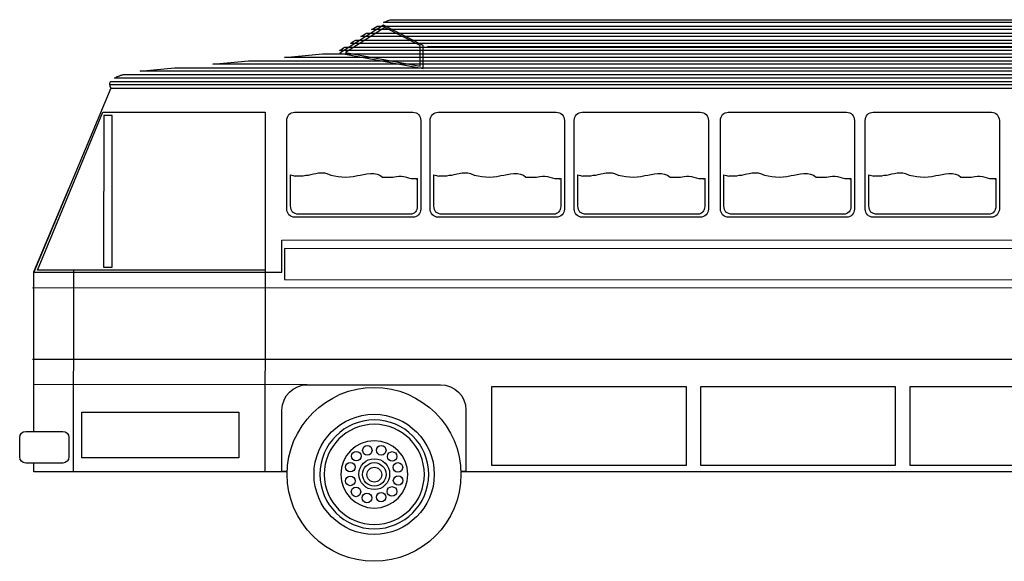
# Model space of a CAD drawing. Header units: millimetres. Extents: x 76.8 to 121.6, y 120.5 to 134.5.
# Tile 7 of 15: x 83.5 to 90, y 130.5 to 134.1. Entities that reach past the tile are written whole.
import ezdxf

# ---------------------------------------------------------------- set-up
doc = ezdxf.new("R2010")
doc.units = ezdxf.units.MM
doc.layers.add('5', color=7, linetype='Continuous')
doc.layers.add('7', color=7, linetype='Continuous')

msp = doc.modelspace()

# ---------------------------------------------------------------- linework, layer by layer
at = {"layer": '5', "linetype": 'Continuous'}
msp.add_lwpolyline([(95.3841, 132.5751), (85.2551, 132.5766), (85.2551, 132.3749), (95.412, 132.3719), (95.3841, 132.5751)], dxfattribs=at)
at = {"layer": '7', "linetype": 'Continuous'}
for points in [[(85.6158, 133.8515), (86.1606, 133.7514), (86.1606, 133.9016), (85.9015, 134.0327), (85.6158, 133.8515)], [(85.8234, 134.0047), (85.8337, 134.0106), (85.8426, 134.0164), (85.8514, 134.0208), (85.8602, 134.0267), (94.4168, 134.0267), (94.4241, 134.0208), (94.43, 134.0164), (94.4374, 134.0106), (94.4433, 134.0047), (85.8234, 134.0047)], [(85.9015, 134.0503), (85.9103, 134.0547), (85.9176, 134.0577), (85.925, 134.0621), (85.9324, 134.065), (85.9382, 134.0665), (85.9442, 134.068), (85.9486, 134.0694), (85.953, 134.0694), (94.3152, 134.0694), (94.3241, 134.0694), (94.3329, 134.068), (94.3417, 134.0665), (94.3491, 134.065), (94.3579, 134.0621), (94.3667, 134.0577), (94.3741, 134.0547), (94.3829, 134.0503), (85.9015, 134.0503)], [(85.6527, 133.8559), (86.1399, 133.7661), (86.1399, 133.9001), (85.9088, 134.0179), (85.6527, 133.8559)], [(85.7528, 133.959), (85.7616, 133.9649), (85.7719, 133.9708), (85.7807, 133.9767), (85.7896, 133.9826), (94.4683, 133.9826), (94.4757, 133.9767), (94.483, 133.9708), (94.4904, 133.9649), (94.4978, 133.959), (85.7528, 133.959)], [(85.6865, 133.9149), (85.6939, 133.9208), (85.7027, 133.9266), (85.7115, 133.931), (85.7203, 133.9369), (94.5287, 133.9355), (94.5375, 133.9296), (94.5478, 133.9252), (94.5566, 133.9193), (94.5669, 133.9149), (85.6865, 133.9149)], [(86.1885, 133.8972), (94.5522, 133.8957)], [(85.2551, 133.8235), (85.5039, 133.8471), (94.7952, 133.8471), (94.8055, 133.8412), (94.8172, 133.8354), (94.8276, 133.8295), (94.8379, 133.8235), (85.2551, 133.8235)], [(85.6144, 133.8692), (85.6217, 133.8736), (85.6305, 133.8795), (85.6394, 133.8854), (85.6497, 133.8913), (94.6847, 133.8913), (94.6921, 133.8898), (94.6995, 133.8869), (94.7068, 133.8854), (94.7157, 133.8825), (94.723, 133.8795), (94.7318, 133.8766), (94.7392, 133.8736), (94.7481, 133.8692), (85.6144, 133.8692)], [(84.787, 133.7794), (85.0211, 133.8015), (94.8732, 133.8015), (94.882, 133.7956), (94.8894, 133.7912), (94.8982, 133.7853), (94.9055, 133.7794), (84.787, 133.7794)], [(84.1465, 133.6881), (84.1524, 133.6911), (84.1583, 133.694), (84.1642, 133.6985), (84.1716, 133.7014), (84.1789, 133.7043), (84.1863, 133.7073), (84.1936, 133.7087), (84.2025, 133.7117), (94.9762, 133.7117), (94.9821, 133.7058), (94.9865, 133.6999), (94.9909, 133.694), (94.9953, 133.6881), (84.1465, 133.6881)], [(84.3144, 133.7337), (84.3188, 133.7353), (84.3247, 133.7353), (84.3291, 133.7353), (84.335, 133.7367), (84.5381, 133.7559), (94.9335, 133.7559), (94.9394, 133.75), (94.9453, 133.7456), (94.9512, 133.7397), (94.9571, 133.7337), (84.3144, 133.7337)], [(84.1157, 133.6439), (84.1157, 133.6498), (84.1171, 133.6558), (84.1185, 133.6602), (84.1215, 133.6661), (95.0086, 133.6661), (95.0101, 133.6602), (95.013, 133.6558), (95.0145, 133.6498), (95.016, 133.6439), (84.1157, 133.6439)], [(84.1157, 133.6439), (84.1157, 133.6381), (84.1171, 133.6337), (84.1201, 133.6278), (84.123, 133.6219), (95.0189, 133.6219), (95.0189, 133.6278), (95.0175, 133.6337), (95.0175, 133.6381), (95.016, 133.6439), (84.1157, 133.6439)], [(83.6195, 132.422), (85.2375, 132.422), (85.2375, 132.6326), (95.3958, 132.637), (95.3767, 132.7606), (95.0204, 133.6204), (84.123, 133.6219), (83.6195, 132.422)], [(84.123, 133.6204), (95.0189, 133.6219)], [(84.123, 133.6204), (95.0189, 133.6219)], [(84.123, 133.6204), (95.0189, 133.6219)], [(84.1245, 133.6219), (84.1245, 133.6219), (95.0204, 133.6219), (95.3782, 132.7621), (95.462, 132.2056), (95.462, 131.1206), (94.2789, 131.1206)], [(84.0714, 133.4658), (85.1285, 133.4658), (85.1285, 132.4367), (83.6445, 132.4367), (84.0714, 133.4658)], [(85.3214, 133.4658), (86.0928, 133.4658), (86.1031, 133.4643), (86.1134, 133.4614), (86.1223, 133.457), (86.1296, 133.4511), (86.1355, 133.4423), (86.1399, 133.4334), (86.1429, 133.4231), (86.1444, 133.4128), (86.1444, 132.8342), (86.1429, 132.8239), (86.1399, 132.8136), (86.1355, 132.8048), (86.1296, 132.7974), (86.1223, 132.7901), (86.1134, 132.7856), (86.1031, 132.7827), (86.0928, 132.7812), (85.3214, 132.7812), (85.3111, 132.7827), (85.3008, 132.7856), (85.2919, 132.7901), (85.2846, 132.7974), (85.2787, 132.8048), (85.2743, 132.8136), (85.2713, 132.8239), (85.2699, 132.8342), (85.2699, 133.4128), (85.2713, 133.4231), (85.2743, 133.4334), (85.2787, 133.4423), (85.2846, 133.4511), (85.2919, 133.457), (85.3008, 133.4614), (85.3111, 133.4643), (85.3214, 133.4658)], [(86.2577, 133.4658), (87.0277, 133.4658), (87.038, 133.4643), (87.0483, 133.4614), (87.0572, 133.457), (87.066, 133.4511), (87.0719, 133.4423), (87.0763, 133.4334), (87.0792, 133.4231), (87.0807, 133.4128), (87.0807, 132.8342), (87.0792, 132.8239), (87.0763, 132.8136), (87.0719, 132.8048), (87.066, 132.7974), (87.0572, 132.7901), (87.0483, 132.7856), (87.038, 132.7827), (87.0277, 132.7812), (86.2577, 132.7812), (86.2474, 132.7827), (86.2371, 132.7856), (86.2283, 132.7901), (86.2209, 132.7974), (86.2136, 132.8048), (86.2092, 132.8136), (86.2062, 132.8239), (86.2047, 132.8342), (86.2047, 133.4128), (86.2062, 133.4231), (86.2092, 133.4334), (86.2136, 133.4423), (86.2209, 133.4511), (86.2283, 133.457), (86.2371, 133.4614), (86.2474, 133.4643), (86.2577, 133.4658)], [(87.197, 133.4658), (87.967, 133.4658), (87.9773, 133.4643), (87.9876, 133.4614), (87.9964, 133.457), (88.0053, 133.4511), (88.0111, 133.4423), (88.0156, 133.4334), (88.0185, 133.4231), (88.02, 133.4128), (88.02, 132.8342), (88.0185, 132.8239), (88.0156, 132.8136), (88.0111, 132.8048), (88.0053, 132.7974), (87.9964, 132.7901), (87.9876, 132.7856), (87.9773, 132.7827), (87.967, 132.7812), (87.197, 132.7812), (87.1867, 132.7827), (87.1764, 132.7856), (87.1676, 132.7901), (87.1602, 132.7974), (87.1543, 132.8048), (87.1499, 132.8136), (87.147, 132.8239), (87.1455, 132.8342), (87.1455, 133.4128), (87.147, 133.4231), (87.1499, 133.4334), (87.1543, 133.4423), (87.1602, 133.4511), (87.1676, 133.457), (87.1764, 133.4614), (87.1867, 133.4643), (87.197, 133.4658)], [(88.1495, 133.4658), (88.921, 133.4658), (88.9313, 133.4643), (88.9416, 133.4614), (88.9504, 133.457), (88.9578, 133.4511), (88.9637, 133.4423), (88.9681, 133.4334), (88.9711, 133.4231), (88.9725, 133.4128), (88.9725, 132.8342), (88.9711, 132.8239), (88.9681, 132.8136), (88.9637, 132.8048), (88.9578, 132.7974), (88.9504, 132.7901), (88.9416, 132.7856), (88.9313, 132.7827), (88.921, 132.7812), (88.1495, 132.7812), (88.1392, 132.7827), (88.1289, 132.7856), (88.1201, 132.7901), (88.1128, 132.7974), (88.1068, 132.8048), (88.1024, 132.8136), (88.0995, 132.8239), (88.098, 132.8342), (88.098, 133.4128), (88.0995, 133.4231), (88.1024, 133.4334), (88.1068, 133.4423), (88.1128, 133.4511), (88.1201, 133.457), (88.1289, 133.4614), (88.1392, 133.4643), (88.1495, 133.4658)], [(89.0947, 133.4658), (89.8661, 133.4658), (89.8764, 133.4643), (89.8867, 133.4614), (89.8955, 133.457), (89.9029, 133.4511), (89.9088, 133.4423), (89.9132, 133.4334), (89.9162, 133.4231), (89.9176, 133.4128), (89.9176, 132.8342), (89.9162, 132.8239), (89.9132, 132.8136), (89.9088, 132.8048), (89.9029, 132.7974), (89.8955, 132.7901), (89.8867, 132.7856), (89.8764, 132.7827), (89.8661, 132.7812), (89.0947, 132.7812), (89.0844, 132.7827), (89.0741, 132.7856), (89.0653, 132.7901), (89.0579, 132.7974), (89.052, 132.8048), (89.0476, 132.8136), (89.0446, 132.8239), (89.0432, 132.8342), (89.0432, 133.4128), (89.0446, 133.4231), (89.0476, 133.4334), (89.052, 133.4423), (89.0579, 133.4511), (89.0653, 133.457), (89.0741, 133.4614), (89.0844, 133.4643), (89.0947, 133.4658)], [(84.0774, 133.4438), (84.0744, 132.4559), (84.1304, 132.4559), (84.1318, 133.4438), (84.0774, 133.4438)], [(85.2949, 133.058), (85.3022, 133.0566), (85.3111, 133.0536), (85.3185, 133.0506), (85.3258, 133.0492), (85.3273, 133.0521), (85.3449, 133.0506), (85.3611, 133.0506), (85.3773, 133.0521), (85.3935, 133.055), (85.4112, 133.0566), (85.4274, 133.0595), (85.4436, 133.0639), (85.4598, 133.0669), (85.4686, 133.0683), (85.4775, 133.0698), (85.4863, 133.0713), (85.4966, 133.0713), (85.5054, 133.0713), (85.5157, 133.0698), (85.5231, 133.0683), (85.5319, 133.0654), (85.5569, 133.0566), (85.582, 133.0506), (85.6056, 133.0462), (85.6291, 133.0448), (85.6541, 133.0433), (85.6791, 133.0448), (85.7042, 133.0477), (85.7306, 133.0536), (85.7498, 133.0566), (85.7704, 133.061), (85.7925, 133.0639), (85.816, 133.0669), (85.8381, 133.0654), (85.8587, 133.0624), (85.8779, 133.055), (85.8941, 133.0433), (85.9059, 133.0433), (85.9176, 133.0433), (85.9279, 133.0433), (85.9397, 133.0433), (85.9515, 133.0433), (85.9618, 133.0433), (85.9736, 133.0448), (85.9853, 133.0477), (86.0016, 133.0492), (86.0177, 133.0492), (86.034, 133.0462), (86.0501, 133.0418), (86.0648, 133.0374), (86.0811, 133.0345), (86.0958, 133.033), (86.112, 133.033), (86.1149, 133.0315), (86.1164, 133.0315), (86.1179, 133.033), (86.1194, 133.033), (86.1208, 133.033), (86.1208, 132.8504), (86.1208, 132.8416), (86.1179, 132.8328), (86.1149, 132.8239), (86.109, 132.8166), (86.1031, 132.8107), (86.0943, 132.8063), (86.0855, 132.8019), (86.0767, 132.8004), (85.3509, 132.8004), (85.3361, 132.8019), (85.3243, 132.8048), (85.3155, 132.8092), (85.3082, 132.8151), (85.3022, 132.8239), (85.2978, 132.8328), (85.2963, 132.843), (85.2949, 132.8563), (85.2949, 133.058)], [(86.2297, 133.058), (86.2371, 133.0566), (86.246, 133.0536), (86.2533, 133.0506), (86.2607, 133.0492), (86.2636, 133.0521), (86.2813, 133.0506), (86.2975, 133.0506), (86.3137, 133.0521), (86.3299, 133.055), (86.3461, 133.0566), (86.3622, 133.0595), (86.3785, 133.0639), (86.3946, 133.0669), (86.4035, 133.0683), (86.4138, 133.0698), (86.4226, 133.0713), (86.4329, 133.0713), (86.4417, 133.0713), (86.452, 133.0698), (86.4594, 133.0683), (86.4683, 133.0654), (86.4933, 133.0566), (86.5183, 133.0506), (86.5419, 133.0462), (86.5654, 133.0448), (86.5905, 133.0433), (86.6155, 133.0448), (86.6405, 133.0477), (86.667, 133.0536), (86.6861, 133.0566), (86.7067, 133.061), (86.7288, 133.0639), (86.7509, 133.0669), (86.7745, 133.0654), (86.7951, 133.0624), (86.8142, 133.055), (86.8304, 133.0433), (86.8422, 133.0433), (86.854, 133.0433), (86.8643, 133.0433), (86.876, 133.0433), (86.8879, 133.0433), (86.8981, 133.0433), (86.9099, 133.0448), (86.9217, 133.0477), (86.9379, 133.0492), (86.9541, 133.0492), (86.9703, 133.0462), (86.985, 133.0418), (87.0012, 133.0374), (87.0174, 133.0345), (87.0321, 133.033), (87.0483, 133.033), (87.0498, 133.0315), (87.0513, 133.0315), (87.0542, 133.033), (87.0557, 133.033), (87.0572, 133.033), (87.0572, 132.8504), (87.0557, 132.8416), (87.0542, 132.8328), (87.0498, 132.8239), (87.0439, 132.8166), (87.038, 132.8107), (87.0292, 132.8063), (87.0218, 132.8019), (87.0115, 132.8004), (86.2857, 132.8004), (86.271, 132.8019), (86.2592, 132.8048), (86.2504, 132.8092), (86.243, 132.8151), (86.2371, 132.8239), (86.2327, 132.8328), (86.2312, 132.843), (86.2297, 132.8563), (86.2297, 133.058)], [(87.169, 133.058), (87.1764, 133.0566), (87.1852, 133.0536), (87.1926, 133.0506), (87.2, 133.0492), (87.2029, 133.0521), (87.2206, 133.0506), (87.2368, 133.0506), (87.2529, 133.0521), (87.2692, 133.055), (87.2853, 133.0566), (87.3015, 133.0595), (87.3177, 133.0639), (87.3339, 133.0669), (87.3427, 133.0683), (87.3531, 133.0698), (87.3619, 133.0713), (87.3722, 133.0713), (87.381, 133.0713), (87.3914, 133.0698), (87.3987, 133.0683), (87.4075, 133.0654), (87.4326, 133.0566), (87.4576, 133.0506), (87.4812, 133.0462), (87.5047, 133.0448), (87.5297, 133.0433), (87.5547, 133.0448), (87.5798, 133.0477), (87.6063, 133.0536), (87.6254, 133.0566), (87.6461, 133.061), (87.6681, 133.0639), (87.6902, 133.0669), (87.7138, 133.0654), (87.7344, 133.0624), (87.7535, 133.055), (87.7697, 133.0433), (87.7815, 133.0433), (87.7933, 133.0433), (87.8036, 133.0433), (87.8154, 133.0433), (87.8271, 133.0433), (87.8374, 133.0433), (87.8492, 133.0448), (87.861, 133.0477), (87.8772, 133.0492), (87.8934, 133.0492), (87.9096, 133.0462), (87.9243, 133.0418), (87.9405, 133.0374), (87.9567, 133.0345), (87.9714, 133.033), (87.9876, 133.033), (87.9891, 133.0315), (87.9906, 133.0315), (87.9935, 133.033), (87.995, 133.033), (87.9964, 133.033), (87.9964, 132.8504), (87.995, 132.8416), (87.9935, 132.8328), (87.9891, 132.8239), (87.9847, 132.8166), (87.9773, 132.8107), (87.9699, 132.8063), (87.9611, 132.8019), (87.9508, 132.8004), (87.2265, 132.8004), (87.2117, 132.8019), (87.2, 132.8048), (87.1897, 132.8092), (87.1823, 132.8151), (87.1764, 132.8239), (87.172, 132.8328), (87.1705, 132.843), (87.169, 132.8563), (87.169, 133.058)], [(88.1216, 133.058), (88.1289, 133.0566), (88.1378, 133.0536), (88.1451, 133.0506), (88.1525, 133.0492), (88.1555, 133.0521), (88.1731, 133.0506), (88.1893, 133.0506), (88.2055, 133.0521), (88.2217, 133.055), (88.2379, 133.0566), (88.2541, 133.0595), (88.2703, 133.0639), (88.2865, 133.0669), (88.2953, 133.0683), (88.3056, 133.0698), (88.3144, 133.0713), (88.3248, 133.0713), (88.3336, 133.0713), (88.3439, 133.0698), (88.3512, 133.0683), (88.3601, 133.0654), (88.3851, 133.0566), (88.4102, 133.0506), (88.4337, 133.0462), (88.4573, 133.0448), (88.4823, 133.0433), (88.5073, 133.0448), (88.5324, 133.0477), (88.5588, 133.0536), (88.5779, 133.0566), (88.5986, 133.061), (88.6207, 133.0639), (88.6427, 133.0669), (88.6663, 133.0654), (88.6869, 133.0624), (88.7061, 133.055), (88.7222, 133.0433), (88.734, 133.0433), (88.7458, 133.0433), (88.7561, 133.0433), (88.7679, 133.0433), (88.7796, 133.0433), (88.7899, 133.0433), (88.8018, 133.0448), (88.8135, 133.0477), (88.8297, 133.0492), (88.8459, 133.0492), (88.8621, 133.0462), (88.8769, 133.0418), (88.893, 133.0374), (88.9092, 133.0345), (88.924, 133.033), (88.9401, 133.033), (88.9431, 133.0315), (88.9445, 133.0315), (88.946, 133.033), (88.9475, 133.033), (88.949, 133.033), (88.949, 132.8504), (88.949, 132.8416), (88.946, 132.8328), (88.9431, 132.8239), (88.9372, 132.8166), (88.9298, 132.8107), (88.9225, 132.8063), (88.9136, 132.8019), (88.9033, 132.8004), (88.179, 132.8004), (88.1643, 132.8019), (88.1525, 132.8048), (88.1422, 132.8092), (88.1348, 132.8151), (88.1289, 132.8239), (88.1245, 132.8328), (88.1231, 132.843), (88.1216, 132.8563), (88.1216, 133.058)], [(89.0667, 133.058), (89.0741, 133.0566), (89.0829, 133.0536), (89.0918, 133.0506), (89.0991, 133.0492), (89.1006, 133.0521), (89.1183, 133.0506), (89.1345, 133.0506), (89.1507, 133.0521), (89.1668, 133.055), (89.1845, 133.0566), (89.2007, 133.0595), (89.2169, 133.0639), (89.2331, 133.0669), (89.2419, 133.0683), (89.2508, 133.0698), (89.2596, 133.0713), (89.2699, 133.0713), (89.2787, 133.0713), (89.289, 133.0698), (89.2964, 133.0683), (89.3053, 133.0654), (89.3303, 133.0566), (89.3553, 133.0506), (89.3788, 133.0462), (89.4024, 133.0448), (89.4275, 133.0433), (89.4525, 133.0448), (89.4775, 133.0477), (89.5039, 133.0536), (89.5231, 133.0566), (89.5437, 133.061), (89.5658, 133.0639), (89.5879, 133.0669), (89.6114, 133.0654), (89.632, 133.0624), (89.6512, 133.055), (89.6674, 133.0433), (89.6791, 133.0433), (89.6909, 133.0433), (89.7012, 133.0433), (89.713, 133.0433), (89.7248, 133.0433), (89.7351, 133.0433), (89.7469, 133.0448), (89.7586, 133.0477), (89.7749, 133.0492), (89.791, 133.0492), (89.8072, 133.0462), (89.8234, 133.0418), (89.8381, 133.0374), (89.8543, 133.0345), (89.8691, 133.033), (89.8852, 133.033), (89.8882, 133.0315), (89.8897, 133.0315), (89.8911, 133.033), (89.8926, 133.033), (89.8941, 133.033), (89.8941, 132.8504), (89.8941, 132.8416), (89.8911, 132.8328), (89.8882, 132.8239), (89.8823, 132.8166), (89.8764, 132.8107), (89.8676, 132.8063), (89.8588, 132.8019), (89.8499, 132.8004), (89.1241, 132.8004), (89.1094, 132.8019), (89.0977, 132.8048), (89.0873, 132.8092), (89.08, 132.8151), (89.0756, 132.8239), (89.0712, 132.8328), (89.0682, 132.843), (89.0667, 132.8563), (89.0667, 133.058)], [(83.6195, 131.3841), (83.6195, 131.8567), (83.6195, 132.425), (83.8506, 132.9726), (83.8506, 132.9726)], [(83.8786, 132.4367), (83.8771, 131.1206)], [(85.1285, 132.4367), (85.127, 131.1206)], [(83.6107, 132.3219), (95.4429, 132.3234)], [(83.6107, 132.3219), (95.4429, 132.3234)], [(83.6107, 132.3219), (95.4429, 132.3234)], [(83.6107, 131.8552), (95.4429, 131.8567)], [(83.6107, 131.8552), (95.4429, 131.8567)], [(83.6107, 131.8552), (95.4429, 131.8567)], [(85.4024, 131.6888), (83.6195, 131.6903)], [(85.2738, 131.1236), (85.2389, 131.1236), (85.2389, 131.5239), (85.2419, 131.5578), (85.2522, 131.5887), (85.2669, 131.6167), (85.2875, 131.6402), (85.3126, 131.6609), (85.3405, 131.6756), (85.3714, 131.6859), (85.4053, 131.6888)], [(85.8396, 131.6712), (85.897, 131.6682), (85.953, 131.6594), (86.0074, 131.6461), (86.0604, 131.627), (86.109, 131.602), (86.1562, 131.574), (86.2003, 131.5416), (86.24, 131.5048), (86.2768, 131.4651), (86.3092, 131.4209), (86.3372, 131.3738), (86.3622, 131.3253), (86.3814, 131.2723), (86.3946, 131.2178), (86.4035, 131.1618), (86.4064, 131.1044), (86.4035, 131.047), (86.3946, 130.9911), (86.3814, 130.9366), (86.3622, 130.8836), (86.3372, 130.835), (86.3092, 130.7879), (86.2768, 130.7437), (86.24, 130.704), (86.2003, 130.6671), (86.1562, 130.6348), (86.109, 130.6068), (86.0604, 130.5818), (86.0074, 130.5626), (85.953, 130.5494), (85.897, 130.5405), (85.8396, 130.5376), (85.7822, 130.5405), (85.7262, 130.5494), (85.6718, 130.5626), (85.6188, 130.5818), (85.5702, 130.6068), (85.5231, 130.6348), (85.4789, 130.6671), (85.4392, 130.704), (85.4024, 130.7437), (85.37, 130.7879), (85.342, 130.835), (85.317, 130.8836), (85.2978, 130.9366), (85.2846, 130.9911), (85.2758, 131.047), (85.2728, 131.1044), (85.2758, 131.1618), (85.2846, 131.2178), (85.2978, 131.2723), (85.317, 131.3253), (85.342, 131.3738), (85.37, 131.4209), (85.4024, 131.4651), (85.4392, 131.5048), (85.4789, 131.5416), (85.5231, 131.574), (85.5702, 131.602), (85.6188, 131.627), (85.6718, 131.6461), (85.7262, 131.6594), (85.7822, 131.6682), (85.8396, 131.6712)], [(85.4053, 131.6888), (86.2724, 131.6888), (86.3063, 131.6859), (86.3372, 131.6756), (86.3652, 131.6609), (86.3902, 131.6402), (86.4109, 131.6167), (86.4256, 131.5887), (86.4359, 131.5578), (86.4388, 131.5239), (86.4388, 131.1236), (86.4055, 131.1236)], [(86.6081, 131.6785), (87.8742, 131.6785), (87.8742, 131.1618), (86.6081, 131.1618), (86.6081, 131.6785)], [(87.9714, 131.6785), (89.2375, 131.6785), (89.2375, 131.1618), (87.9714, 131.1618), (87.9714, 131.6785)], [(89.3361, 131.6785), (90.6022, 131.6785), (90.6022, 131.1618), (89.3361, 131.1618), (89.3361, 131.6785)], [(83.9331, 131.5092), (84.9577, 131.5092), (84.9577, 131.2134), (83.9331, 131.2134), (83.9331, 131.5092)], [(85.8396, 131.496), (85.8794, 131.4945), (85.9191, 131.4886), (85.9559, 131.4783), (85.9927, 131.4651), (86.0266, 131.4489), (86.059, 131.4298), (86.0884, 131.4062), (86.1164, 131.3812), (86.1414, 131.3532), (86.165, 131.3238), (86.1841, 131.2914), (86.2003, 131.2575), (86.2136, 131.2207), (86.2239, 131.1839), (86.2297, 131.1442), (86.2312, 131.1044), (86.2297, 131.0647), (86.2239, 131.0249), (86.2136, 130.9881), (86.2003, 130.9513), (86.1841, 130.9174), (86.165, 130.885), (86.1414, 130.8556), (86.1164, 130.8276), (86.0884, 130.8026), (86.059, 130.7791), (86.0266, 130.7599), (85.9927, 130.7437), (85.9559, 130.7305), (85.9191, 130.7202), (85.8794, 130.7143), (85.8396, 130.7128), (85.7999, 130.7143), (85.7601, 130.7202), (85.7233, 130.7305), (85.6865, 130.7437), (85.6527, 130.7599), (85.6203, 130.7791), (85.5908, 130.8026), (85.5629, 130.8276), (85.5378, 130.8556), (85.5142, 130.885), (85.4951, 130.9174), (85.4789, 130.9513), (85.4657, 130.9881), (85.4554, 131.0249), (85.4495, 131.0647), (85.448, 131.1044), (85.4495, 131.1442), (85.4554, 131.1839), (85.4657, 131.2207), (85.4789, 131.2575), (85.4951, 131.2914), (85.5142, 131.3238), (85.5378, 131.3532), (85.5629, 131.3812), (85.5908, 131.4062), (85.6203, 131.4298), (85.6527, 131.4489), (85.6865, 131.4651), (85.7233, 131.4783), (85.7601, 131.4886), (85.7999, 131.4945), (85.8396, 131.496)], [(85.8411, 131.4592), (85.8043, 131.4578), (85.7689, 131.4519), (85.7351, 131.443), (85.7027, 131.4312), (85.6718, 131.4165), (85.6423, 131.3989), (85.6158, 131.3782), (85.5908, 131.3547), (85.5673, 131.3297), (85.5466, 131.3032), (85.529, 131.2737), (85.5142, 131.2428), (85.5025, 131.2104), (85.4936, 131.1765), (85.4878, 131.1412), (85.4863, 131.1044), (85.4878, 131.0676), (85.4936, 131.0323), (85.5025, 130.9984), (85.5142, 130.966), (85.529, 130.9351), (85.5466, 130.9057), (85.5673, 130.8791), (85.5908, 130.8541), (85.6158, 130.8306), (85.6423, 130.81), (85.6718, 130.7923), (85.7027, 130.7776), (85.7351, 130.7658), (85.7689, 130.7569), (85.8043, 130.7511), (85.8411, 130.7496), (85.8779, 130.7511), (85.9132, 130.7569), (85.9471, 130.7658), (85.9795, 130.7776), (86.0104, 130.7923), (86.0398, 130.81), (86.0663, 130.8306), (86.0914, 130.8541), (86.1149, 130.8791), (86.1355, 130.9057), (86.1532, 130.9351), (86.1679, 130.966), (86.1797, 130.9984), (86.1885, 131.0323), (86.1944, 131.0676), (86.1959, 131.1044), (86.1944, 131.1412), (86.1885, 131.1765), (86.1797, 131.2104), (86.1679, 131.2428), (86.1532, 131.2737), (86.1355, 131.3032), (86.1149, 131.3297), (86.0914, 131.3547), (86.0663, 131.3782), (86.0398, 131.3989), (86.0104, 131.4165), (85.9795, 131.4312), (85.9471, 131.443), (85.9132, 131.4519), (85.8779, 131.4578), (85.8411, 131.4592)], [(85.8411, 131.4312), (85.8072, 131.4298), (85.7749, 131.4239), (85.7439, 131.4165), (85.7145, 131.4048), (85.685, 131.3915), (85.6585, 131.3753), (85.6335, 131.3562), (85.61, 131.3356), (85.5893, 131.312), (85.5702, 131.287), (85.554, 131.2605), (85.5407, 131.231), (85.529, 131.2016), (85.5216, 131.1707), (85.5157, 131.1383), (85.5142, 131.1044), (85.5157, 131.0706), (85.5216, 131.0382), (85.529, 131.0072), (85.5407, 130.9778), (85.554, 130.9484), (85.5702, 130.9218), (85.5893, 130.8968), (85.61, 130.8733), (85.6335, 130.8527), (85.6585, 130.8335), (85.685, 130.8173), (85.7145, 130.8041), (85.7439, 130.7923), (85.7749, 130.7849), (85.8072, 130.7791), (85.8411, 130.7776), (85.875, 130.7791), (85.9074, 130.7849), (85.9382, 130.7923), (85.9677, 130.8041), (85.9972, 130.8173), (86.0236, 130.8335), (86.0487, 130.8527), (86.0722, 130.8733), (86.0928, 130.8968), (86.112, 130.9218), (86.1282, 130.9484), (86.1414, 130.9778), (86.1532, 131.0072), (86.1606, 131.0382), (86.1665, 131.0706), (86.1679, 131.1044), (86.1665, 131.1383), (86.1606, 131.1707), (86.1532, 131.2016), (86.1414, 131.231), (86.1282, 131.2605), (86.112, 131.287), (86.0928, 131.312), (86.0722, 131.3356), (86.0487, 131.3562), (86.0236, 131.3753), (85.9972, 131.3915), (85.9677, 131.4048), (85.9382, 131.4165), (85.9074, 131.4239), (85.875, 131.4298), (85.8411, 131.4312)], [(83.568, 131.3841), (83.8094, 131.3841), (83.8256, 131.3812), (83.8374, 131.3724), (83.8462, 131.3606), (83.8491, 131.3444), (83.8491, 131.2178), (83.8462, 131.2016), (83.8374, 131.1898), (83.8256, 131.181), (83.8094, 131.178), (83.568, 131.178), (83.5518, 131.181), (83.54, 131.1898), (83.5312, 131.2016), (83.5282, 131.2178), (83.5282, 131.3444), (83.5312, 131.3606), (83.54, 131.3724), (83.5518, 131.3812), (83.568, 131.3841)], [(85.8411, 131.3238), (85.7969, 131.3194), (85.7557, 131.3061), (85.7189, 131.2855), (85.6865, 131.259), (85.66, 131.2266), (85.6394, 131.1898), (85.6261, 131.1486), (85.6217, 131.1044), (85.6261, 131.0603), (85.6394, 131.019), (85.66, 130.9822), (85.6865, 130.9498), (85.7189, 130.9233), (85.7557, 130.9027), (85.7969, 130.8895), (85.8411, 130.885), (85.8852, 130.8895), (85.9265, 130.9027), (85.9633, 130.9233), (85.9957, 130.9498), (86.0222, 130.9822), (86.0428, 131.019), (86.056, 131.0603), (86.0604, 131.1044), (86.056, 131.1486), (86.0428, 131.1898), (86.0222, 131.2266), (85.9957, 131.259), (85.9633, 131.2855), (85.9265, 131.3061), (85.8852, 131.3194), (85.8411, 131.3238)], [(85.7954, 131.2929), (85.8072, 131.2899), (85.8176, 131.284), (85.8234, 131.2737), (85.8264, 131.2605), (85.8234, 131.2487), (85.8176, 131.2384), (85.8072, 131.2325), (85.7954, 131.2296), (85.7837, 131.2325), (85.7733, 131.2384), (85.7675, 131.2487), (85.7645, 131.2605), (85.7675, 131.2737), (85.7733, 131.284), (85.7837, 131.2899), (85.7954, 131.2929)], [(85.9176, 131.2619), (85.9147, 131.2502), (85.9088, 131.2399), (85.8985, 131.2325), (85.8852, 131.2296), (85.8735, 131.2325), (85.8632, 131.2399), (85.8573, 131.2502), (85.8543, 131.2619), (85.8573, 131.2737), (85.8632, 131.284), (85.8735, 131.2899), (85.8852, 131.2929), (85.8985, 131.2899), (85.9088, 131.284), (85.9147, 131.2737), (85.9176, 131.2619)], [(85.7233, 131.2546), (85.7366, 131.2516), (85.7469, 131.2458), (85.7528, 131.2355), (85.7557, 131.2236), (85.7528, 131.2119), (85.7469, 131.2016), (85.7366, 131.1957), (85.7233, 131.1928), (85.7115, 131.1957), (85.7012, 131.2016), (85.6954, 131.2119), (85.6924, 131.2236), (85.6954, 131.2355), (85.7012, 131.2458), (85.7115, 131.2516), (85.7233, 131.2546)], [(85.8411, 131.206), (85.8617, 131.2045), (85.8808, 131.1986), (85.897, 131.1898), (85.9118, 131.1765), (85.925, 131.1618), (85.9338, 131.1457), (85.9397, 131.1265), (85.9412, 131.1059), (85.9397, 131.0853), (85.9338, 131.0662), (85.925, 131.0499), (85.9118, 131.0352), (85.897, 131.022), (85.8808, 131.0132), (85.8617, 131.0072), (85.8411, 131.0058), (85.8205, 131.0072), (85.8013, 131.0132), (85.7852, 131.022), (85.7704, 131.0352), (85.7572, 131.0499), (85.7483, 131.0662), (85.7425, 131.0853), (85.741, 131.1059), (85.7425, 131.1265), (85.7483, 131.1457), (85.7572, 131.1618), (85.7704, 131.1765), (85.7852, 131.1898), (85.8013, 131.1986), (85.8205, 131.2045), (85.8411, 131.206)], [(85.9883, 131.2207), (85.9853, 131.2089), (85.9795, 131.1986), (85.9692, 131.1928), (85.9574, 131.1898), (85.9456, 131.1928), (85.9353, 131.1986), (85.9294, 131.2089), (85.9265, 131.2207), (85.9294, 131.234), (85.9353, 131.2443), (85.9456, 131.2502), (85.9574, 131.2531), (85.9692, 131.2502), (85.9795, 131.2443), (85.9853, 131.234), (85.9883, 131.2207)], [(85.2736, 131.1206), (83.6195, 131.1206), (83.6195, 131.178)], [(85.6835, 131.1825), (85.6968, 131.1795), (85.7071, 131.1736), (85.713, 131.1633), (85.7159, 131.1515), (85.713, 131.1398), (85.7071, 131.1294), (85.6968, 131.1236), (85.6835, 131.1206), (85.6718, 131.1236), (85.6615, 131.1294), (85.6556, 131.1398), (85.6527, 131.1515), (85.6556, 131.1633), (85.6615, 131.1736), (85.6718, 131.1795), (85.6835, 131.1825)], [(85.8411, 131.181), (85.8573, 131.1795), (85.8705, 131.1751), (85.8838, 131.1677), (85.8955, 131.1589), (85.9044, 131.1471), (85.9118, 131.1338), (85.9162, 131.1206), (85.9176, 131.1044), (85.9162, 131.0882), (85.9118, 131.075), (85.9044, 131.0617), (85.8955, 131.0499), (85.8838, 131.0411), (85.8705, 131.0338), (85.8573, 131.0293), (85.8411, 131.0279), (85.8249, 131.0293), (85.8116, 131.0338), (85.7984, 131.0411), (85.7866, 131.0499), (85.7778, 131.0617), (85.7704, 131.075), (85.766, 131.0882), (85.7645, 131.1044), (85.766, 131.1206), (85.7704, 131.1338), (85.7778, 131.1471), (85.7866, 131.1589), (85.7984, 131.1677), (85.8116, 131.1751), (85.8249, 131.1795), (85.8411, 131.181)], [(85.8411, 131.1515), (85.8514, 131.1501), (85.8602, 131.1471), (85.8676, 131.1427), (85.875, 131.1368), (85.8808, 131.1294), (85.8852, 131.1221), (85.8882, 131.1133), (85.8897, 131.103), (85.8882, 131.0926), (85.8852, 131.0838), (85.8808, 131.0764), (85.875, 131.0691), (85.8676, 131.0632), (85.8602, 131.0588), (85.8514, 131.0559), (85.8411, 131.0543), (85.8308, 131.0559), (85.822, 131.0588), (85.8146, 131.0632), (85.8072, 131.0691), (85.8013, 131.0764), (85.7969, 131.0838), (85.794, 131.0926), (85.7925, 131.103), (85.794, 131.1133), (85.7969, 131.1221), (85.8013, 131.1294), (85.8072, 131.1368), (85.8146, 131.1427), (85.822, 131.1471), (85.8308, 131.1501), (85.8411, 131.1515)], [(86.0266, 131.1501), (86.0236, 131.1383), (86.0177, 131.128), (86.0074, 131.1221), (85.9942, 131.1191), (85.9824, 131.1221), (85.9721, 131.128), (85.9662, 131.1383), (85.9633, 131.1501), (85.9662, 131.1618), (85.9721, 131.1721), (85.9824, 131.178), (85.9942, 131.181), (86.0074, 131.178), (86.0177, 131.1721), (86.0236, 131.1618), (86.0266, 131.1501)], [(85.6527, 131.0617), (85.6556, 131.0735), (85.6615, 131.0838), (85.6718, 131.0897), (85.6835, 131.0926), (85.6968, 131.0897), (85.7071, 131.0838), (85.713, 131.0735), (85.7159, 131.0617), (85.713, 131.0499), (85.7071, 131.0396), (85.6968, 131.0338), (85.6835, 131.0308), (85.6718, 131.0338), (85.6615, 131.0396), (85.6556, 131.0499), (85.6527, 131.0617)], [(85.9972, 131.0338), (85.9853, 131.0367), (85.975, 131.0426), (85.9677, 131.0529), (85.9648, 131.0647), (85.9677, 131.0764), (85.975, 131.0867), (85.9853, 131.0926), (85.9972, 131.0956), (86.0089, 131.0926), (86.0192, 131.0867), (86.0251, 131.0764), (86.028, 131.0647), (86.0251, 131.0529), (86.0192, 131.0426), (86.0089, 131.0367), (85.9972, 131.0338)], [(91.9826, 131.1206), (86.4056, 131.1206)], [(85.6909, 130.9911), (85.6939, 131.0028), (85.6998, 131.0132), (85.7101, 131.019), (85.7218, 131.022), (85.7336, 131.019), (85.7439, 131.0132), (85.7498, 131.0028), (85.7528, 130.9911), (85.7498, 130.9793), (85.7439, 130.9689), (85.7336, 130.9616), (85.7218, 130.9587), (85.7101, 130.9616), (85.6998, 130.9689), (85.6939, 130.9793), (85.6909, 130.9911)], [(85.9559, 130.9616), (85.9442, 130.9645), (85.9338, 130.9705), (85.9279, 130.9808), (85.925, 130.9925), (85.9279, 131.0058), (85.9338, 131.0161), (85.9442, 131.022), (85.9559, 131.0249), (85.9692, 131.022), (85.9795, 131.0161), (85.9853, 131.0058), (85.9883, 130.9925), (85.9853, 130.9808), (85.9795, 130.9705), (85.9692, 130.9645), (85.9559, 130.9616)], [(85.7616, 130.9513), (85.7645, 130.9631), (85.7704, 130.9734), (85.7807, 130.9793), (85.7925, 130.9822), (85.8057, 130.9793), (85.816, 130.9734), (85.822, 130.9631), (85.8249, 130.9513), (85.822, 130.9395), (85.816, 130.9292), (85.8057, 130.9218), (85.7925, 130.9189), (85.7807, 130.9218), (85.7704, 130.9292), (85.7645, 130.9395), (85.7616, 130.9513)], [(85.8852, 130.9248), (85.8735, 130.9278), (85.8632, 130.9337), (85.8573, 130.9439), (85.8543, 130.9557), (85.8573, 130.9675), (85.8632, 130.9778), (85.8735, 130.9837), (85.8852, 130.9866), (85.897, 130.9837), (85.9074, 130.9778), (85.9132, 130.9675), (85.9162, 130.9557), (85.9132, 130.9439), (85.9074, 130.9337), (85.897, 130.9278), (85.8852, 130.9248)]]:
    msp.add_lwpolyline(points, dxfattribs=at)

doc.saveas('drawing.dxf')
